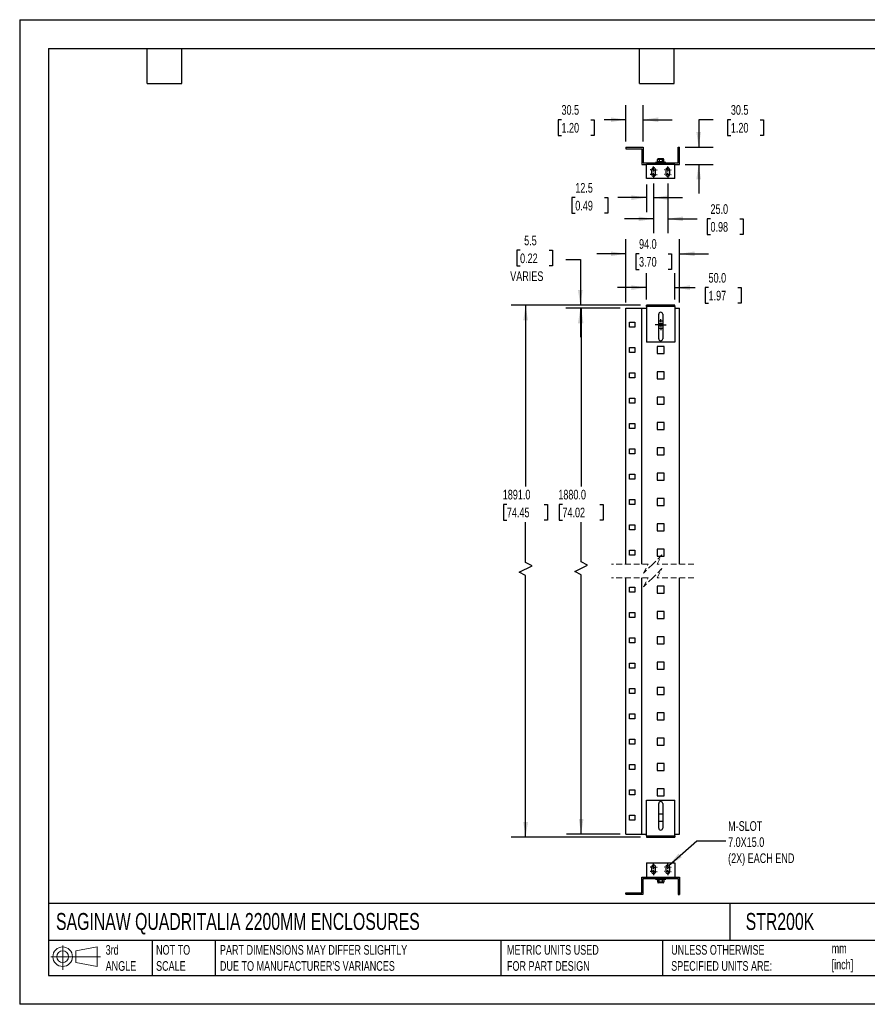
# Model space of a CAD drawing. Header units: millimetres. Extents: x 0 to 3353, y 0 to 2591.
# Tile 1 of 5: x 0 to 2231, y 0 to 2591. Entities that reach past the tile are written whole.
import ezdxf

# ---------------------------------------------------------------- set-up
doc = ezdxf.new("R2010")
doc.units = ezdxf.units.MM
doc.header["$LTSCALE"] = 12
doc.linetypes.add('CENTERX2', pattern=[20.32, 12.7, -2.54, 2.54, -2.54])
doc.linetypes.add('HIDDEN', pattern=[1.905, 1.27, -0.635])
doc.layers.add('CENTER', color=40, linetype='CENTERX2')
doc.layers.add('DIMENSIONS', color=140, linetype='Continuous', lineweight=25)
doc.layers.add('TEXT', color=140, linetype='Continuous', lineweight=25)
doc.styles.add('SLDTEXTSTYLE0', font='TXT', dxfattribs={"width": 0.7})
doc.dimstyles.new('SLDDIMSTYLE0', dxfattribs={"dimtxt": 25.896094, "dimasz": 39.624, "dimexe": 0, "dimexo": 0.0625, "dimgap": 6.474023, "dimtad": 0, "dimtih": 1, "dimtoh": 1, "dimdec": 1, "dimlfac": 0.666667, "dimrnd": 1e-09, "dimzin": 4, "dimdsep": 46, "dimtxsty": 'SLDTEXTSTYLE0', "dimsah": 1, "dimcen": 0.09, "dimadec": 0, "dimazin": 1, "dimtfac": 1, "dimtdec": 1, "dimtofl": 0, "dimtmove": 0, "dimatfit": 3, "dimfxl": 0, "dimfrac": 2, "dimtolj": 1, "dimtzin": 12, "dimarcsym": 0})
doc.dimstyles.new('SLDDIMSTYLE1', dxfattribs={"dimtxt": 25.896094, "dimasz": 39.624, "dimexe": 0, "dimexo": 0.0625, "dimgap": 6.474023, "dimtad": 0, "dimtih": 1, "dimtoh": 1, "dimdec": 1, "dimlfac": 0.666667, "dimrnd": 1e-09, "dimzin": 12, "dimdsep": 46, "dimtxsty": 'SLDTEXTSTYLE0', "dimsah": 1, "dimcen": 0.09, "dimadec": 0, "dimazin": 3, "dimtfac": 1, "dimtdec": 1, "dimtmove": 0, "dimatfit": 0, "dimfxl": 0, "dimfrac": 2, "dimtolj": 1, "dimtzin": 12, "dimarcsym": 0})
doc.dimstyles.new('SLDDIMSTYLE2', dxfattribs={"dimtxt": 25.896094, "dimasz": 39.624, "dimexe": 0, "dimexo": 0.0625, "dimgap": 6.474023, "dimtad": 0, "dimtih": 1, "dimtoh": 1, "dimdec": 1, "dimlfac": 0.666667, "dimrnd": 1e-09, "dimzin": 4, "dimdsep": 46, "dimtxsty": 'SLDTEXTSTYLE0', "dimsah": 1, "dimcen": 0.09, "dimadec": 0, "dimazin": 1, "dimtfac": 1, "dimtdec": 1, "dimtmove": 0, "dimatfit": 0, "dimfxl": 0, "dimfrac": 2, "dimtolj": 1, "dimtzin": 12, "dimarcsym": 0})
doc.dimstyles.new('SLDDIMSTYLE3', dxfattribs={"dimtxt": 0.18, "dimasz": 39.624, "dimexe": 0, "dimexo": 0.0625, "dimgap": 0, "dimtad": 0, "dimtih": 1, "dimtoh": 1, "dimdec": 0, "dimrnd": 1e-09, "dimzin": 0, "dimdsep": 46, "dimtxsty": 'Standard', "dimsah": 1, "dimcen": 0.09, "dimadec": 0, "dimazin": 0, "dimtfac": 39.624, "dimtdec": 0, "dimtofl": 0, "dimtmove": 0, "dimatfit": 3, "dimfxl": 0, "dimfrac": 2, "dimtolj": 1, "dimtzin": 0, "dimarcsym": 0})

# ---------------------------------------------------------------- blocks, each defined once
blk = doc.blocks.new('Block11')
at = {"color": 7, "linetype": 'Continuous', "lineweight": 18}
for p, q in [((31.1, 63.7), (31.1, 0)), ((65.8, 50), (122.1, 60.4)), ((122.1, 60.4), (122.1, 8.8)), ((0, 34.6), (130.5, 34.6)), ((65.8, 19.2), (65.8, 50)), ((65.8, 19.2), (122.1, 8.8))]:
    blk.add_line(p, q, dxfattribs=at)
for radius in [25.8, 15.4]:
    blk.add_circle((31.1, 34.6), radius, dxfattribs=at)
blk = doc.blocks.new('Block12')
at = {"color": 7, "linetype": 'Continuous'}
blk.add_blockref('Block11', (0, 0), dxfattribs=at)
blk = doc.blocks.new('_D')
at = {"layer": 'DIMENSIONS'}
for p, q in [((1580.1, 1831.5), (1439.4, 1831.5)), ((1477.5, 1831.5), (1477.5, 1362.3)), ((1428.3, 1315.3), (1419.6, 1315.3)), ((1419.6, 1315.3), (1419.6, 1274.2)), ((1526.8, 1315.3), (1535.5, 1315.3)), ((1535.5, 1315.3), (1535.5, 1274.2)), ((1419.6, 1274.2), (1428.3, 1274.2)), ((1535.5, 1274.2), (1526.8, 1274.2)), ((1477.5, 1164.1), (1477.5, 1268.4)), ((1460.6, 1138.7), (1494.5, 1155.7)), ((1494.5, 1155.7), (1477.5, 1164.1)), ((1477.5, 1130.3), (1460.6, 1138.7)), ((1477.5, 447.9), (1477.5, 1130.3)), ((1580.1, 447.9), (1439.4, 447.9))]:
    blk.add_line(p, q, dxfattribs=at)
for points in [[(1477.5, 1831.5), (1471.4, 1791.9), (1483.6, 1791.9)], [(1477.5, 447.9), (1483.6, 487.6), (1471.4, 487.6)]]:
    blk.add_solid(points, dxfattribs=at)
at = {"layer": 'DIMENSIONS', "char_height": 25.4, "attachment_point": 1, "style": 'SLDTEXTSTYLE0'}
for s, insert in [('1880.0', (1417.5, 1353.9)), ('74.02', (1428.3, 1306.9))]:
    blk.add_mtext(s, dxfattribs=dict(at, insert=insert))
blk = doc.blocks.new('_D_1')
at = {"layer": 'DIMENSIONS'}
for p, q in [((1634.1, 1839.7), (1293.3, 1839.7)), ((1331.4, 1839.7), (1331.4, 1362.3)), ((1282.1, 1315.3), (1273.4, 1315.3)), ((1273.4, 1315.3), (1273.4, 1274.2)), ((1380.6, 1315.3), (1389.3, 1315.3)), ((1389.3, 1315.3), (1389.3, 1274.2)), ((1273.4, 1274.2), (1282.1, 1274.2)), ((1389.3, 1274.2), (1380.6, 1274.2)), ((1331.4, 1162.3), (1331.4, 1268.4)), ((1314.4, 1136.9), (1348.3, 1153.9)), ((1348.3, 1153.9), (1331.4, 1162.3)), ((1331.4, 1128.5), (1314.4, 1136.9)), ((1331.4, 439.7), (1331.4, 1128.5)), ((1634.1, 439.7), (1293.3, 439.7))]:
    blk.add_line(p, q, dxfattribs=at)
for points in [[(1331.4, 1839.7), (1325.3, 1800.1), (1337.5, 1800.1)], [(1331.4, 439.7), (1337.5, 479.3), (1325.3, 479.3)]]:
    blk.add_solid(points, dxfattribs=at)
at = {"layer": 'DIMENSIONS', "char_height": 25.4, "attachment_point": 1, "style": 'SLDTEXTSTYLE0'}
for s, insert in [('1891.0', (1271.3, 1353.9)), ('74.45', (1282.1, 1306.9))]:
    blk.add_mtext(s, dxfattribs=dict(at, insert=insert))
blk = doc.blocks.new('_D_2')
at = {"layer": 'DIMENSIONS'}
for p, q in [((1316.8, 1984), (1308.1, 1984)), ((1308.1, 1984), (1308.1, 1942.8)), ((1393.8, 1984), (1402.4, 1984)), ((1402.4, 1984), (1402.4, 1942.8)), ((1437, 1959.7), (1475.4, 1959.7)), ((1475.4, 1959.7), (1475.4, 1839.7)), ((1308.1, 1942.8), (1316.8, 1942.8)), ((1402.4, 1942.8), (1393.8, 1942.8)), ((1634.1, 1839.7), (1437.3, 1839.7)), ((1580.1, 1831.5), (1437.3, 1831.5)), ((1475.4, 1831.5), (1475.4, 1755.3))]:
    blk.add_line(p, q, dxfattribs=at)
for points in [[(1475.4, 1839.7), (1481.5, 1879.4), (1469.3, 1879.4)], [(1475.4, 1831.5), (1469.3, 1791.9), (1481.5, 1791.9)]]:
    blk.add_solid(points, dxfattribs=at)
at = {"layer": 'DIMENSIONS', "char_height": 25.4, "attachment_point": 1, "style": 'SLDTEXTSTYLE0'}
for s, insert in [('5.5', (1327.6, 2022.5)), ('0.22', (1316.8, 1975.6)), ('VARIES', (1290.9, 1928.6))]:
    blk.add_mtext(s, dxfattribs=dict(at, insert=insert))
blk = doc.blocks.new('_D_3')
at = {"layer": 'DIMENSIONS'}
for p, q in [((1649.4, 1855), (1649.4, 1923.9)), ((1724.4, 1855), (1724.4, 1923.9)), ((1649.4, 1885.8), (1573.2, 1885.8)), ((1724.4, 1885.8), (1777.7, 1885.8)), ((1812.8, 1885.8), (1804.1, 1885.8)), ((1804.1, 1885.8), (1804.1, 1844.6)), ((1889.7, 1885.8), (1898.4, 1885.8)), ((1898.4, 1885.8), (1898.4, 1844.6)), ((1804.1, 1844.6), (1812.8, 1844.6)), ((1898.4, 1844.6), (1889.7, 1844.6))]:
    blk.add_line(p, q, dxfattribs=at)
for points in [[(1649.4, 1885.8), (1609.7, 1891.9), (1609.7, 1879.7)], [(1724.4, 1885.8), (1764, 1879.7), (1764, 1891.9)]]:
    blk.add_solid(points, dxfattribs=at)
at = {"layer": 'DIMENSIONS', "char_height": 25.4, "attachment_point": 1, "style": 'SLDTEXTSTYLE0'}
for s, insert in [('50.0', (1812.8, 1924.3)), ('1.97', (1812.8, 1877.4))]:
    blk.add_mtext(s, dxfattribs=dict(at, insert=insert))
blk = doc.blocks.new('_D_4')
at = {"layer": 'DIMENSIONS'}
for p, q in [((1595.4, 1846.7), (1595.4, 2012.9)), ((1736.4, 1846.7), (1736.4, 2012.9)), ((1595.4, 1974.8), (1519.2, 1974.8)), ((1629.9, 1974.8), (1621.2, 1974.8)), ((1621.2, 1974.8), (1621.2, 1933.6)), ((1706.8, 1974.8), (1715.5, 1974.8)), ((1715.5, 1974.8), (1715.5, 1933.6)), ((1736.4, 1974.8), (1812.6, 1974.8)), ((1621.2, 1933.6), (1629.9, 1933.6)), ((1715.5, 1933.6), (1706.8, 1933.6))]:
    blk.add_line(p, q, dxfattribs=at)
for points in [[(1595.4, 1974.8), (1555.7, 1980.9), (1555.7, 1968.7)], [(1736.4, 1974.8), (1776, 1968.7), (1776, 1980.9)]]:
    blk.add_solid(points, dxfattribs=at)
at = {"layer": 'DIMENSIONS', "char_height": 25.4, "attachment_point": 1, "style": 'SLDTEXTSTYLE0'}
for s, insert in [('94.0', (1629.9, 2013.3)), ('3.70', (1629.9, 1966.4))]:
    blk.add_mtext(s, dxfattribs=dict(at, insert=insert))
blk = doc.blocks.new('SW_CENTERMARKSYMBOL_0')
at = {"layer": 'DIMENSIONS', "color": 0}
for p, q in [((-7.6, 0), (-14.3, 0)), ((0, 0), (-3.8, 0)), ((0, 7.6), (0, 14.3)), ((0, 0), (0, 3.8)), ((0, 0), (0, -3.8)), ((0, 0), (3.8, 0)), ((7.6, 0), (14.3, 0)), ((0, -7.6), (0, -14.3))]:
    blk.add_line(p, q, dxfattribs=at)
blk = doc.blocks.new('_D_5')
at = {"layer": 'DIMENSIONS'}
for p, q in [((1649.4, 2157.3), (1649.4, 2084.5)), ((1668.1, 2159.5), (1668.1, 2084.5)), ((1462.1, 2122.6), (1453.4, 2122.6)), ((1453.4, 2122.6), (1453.4, 2081.4)), ((1539.1, 2122.6), (1547.8, 2122.6)), ((1547.8, 2122.6), (1547.8, 2081.4)), ((1649.4, 2122.6), (1574.2, 2122.6)), ((1668.1, 2122.6), (1744.3, 2122.6)), ((1453.4, 2081.4), (1462.1, 2081.4)), ((1547.8, 2081.4), (1539.1, 2081.4))]:
    blk.add_line(p, q, dxfattribs=at)
for points in [[(1649.4, 2122.6), (1609.7, 2128.7), (1609.7, 2116.5)], [(1668.1, 2122.6), (1707.7, 2116.5), (1707.7, 2128.7)]]:
    blk.add_solid(points, dxfattribs=at)
at = {"layer": 'DIMENSIONS', "char_height": 25.4, "attachment_point": 1, "style": 'SLDTEXTSTYLE0'}
for s, insert in [('12.5', (1462.1, 2161.1)), ('0.49', (1462.1, 2114.2))]:
    blk.add_mtext(s, dxfattribs=dict(at, insert=insert))
blk = doc.blocks.new('_D_6')
at = {"layer": 'DIMENSIONS'}
for p, q in [((1668.1, 2159.5), (1668.1, 2028.7)), ((1705.6, 2159.5), (1705.6, 2028.7)), ((1668.1, 2066.8), (1591.9, 2066.8)), ((1705.6, 2066.8), (1782.8, 2066.8)), ((1817.9, 2066.8), (1809.2, 2066.8)), ((1809.2, 2066.8), (1809.2, 2025.6)), ((1894.8, 2066.8), (1903.5, 2066.8)), ((1903.5, 2066.8), (1903.5, 2025.6)), ((1809.2, 2025.6), (1817.9, 2025.6)), ((1903.5, 2025.6), (1894.8, 2025.6))]:
    blk.add_line(p, q, dxfattribs=at)
for points in [[(1668.1, 2066.8), (1628.5, 2072.9), (1628.5, 2060.7)], [(1705.6, 2066.8), (1745.2, 2060.7), (1745.2, 2072.9)]]:
    blk.add_solid(points, dxfattribs=at)
at = {"layer": 'DIMENSIONS', "char_height": 25.4, "attachment_point": 1, "style": 'SLDTEXTSTYLE0'}
for s, insert in [('25.0', (1817.9, 2105.3)), ('0.98', (1817.9, 2058.4))]:
    blk.add_mtext(s, dxfattribs=dict(at, insert=insert))
blk = doc.blocks.new('_D_7')
at = {"layer": 'DIMENSIONS'}
for p, q in [((1824.8, 2327.6), (1786.8, 2327.6)), ((1786.8, 2327.6), (1786.8, 2255.8)), ((1871.5, 2327.6), (1862.8, 2327.6)), ((1862.8, 2327.6), (1862.8, 2286.5)), ((1948.5, 2327.6), (1957.2, 2327.6)), ((1957.2, 2327.6), (1957.2, 2286.5)), ((1862.8, 2286.5), (1871.5, 2286.5)), ((1957.2, 2286.5), (1948.5, 2286.5)), ((1751.6, 2255.8), (1824.9, 2255.8)), ((1751.6, 2210), (1824.9, 2210)), ((1786.8, 2210), (1786.8, 2133.8))]:
    blk.add_line(p, q, dxfattribs=at)
for points in [[(1786.8, 2255.8), (1792.9, 2295.4), (1780.7, 2295.4)], [(1786.8, 2210), (1780.7, 2170.4), (1792.9, 2170.4)]]:
    blk.add_solid(points, dxfattribs=at)
at = {"layer": 'DIMENSIONS', "char_height": 25.4, "attachment_point": 1, "style": 'SLDTEXTSTYLE0'}
for s, insert in [('30.5', (1871.5, 2366.1)), ('1.20', (1871.5, 2319.2))]:
    blk.add_mtext(s, dxfattribs=dict(at, insert=insert))
blk = doc.blocks.new('_D_8')
at = {"layer": 'DIMENSIONS'}
for p, q in [((1595.4, 2270.3), (1595.4, 2365.7)), ((1641.1, 2270.3), (1641.1, 2365.7)), ((1425.8, 2327.6), (1417.1, 2327.6)), ((1417.1, 2327.6), (1417.1, 2286.5)), ((1502.7, 2327.6), (1511.4, 2327.6)), ((1511.4, 2327.6), (1511.4, 2286.5)), ((1595.4, 2327.6), (1537.8, 2327.6)), ((1641.1, 2327.6), (1717.3, 2327.6)), ((1417.1, 2286.5), (1425.8, 2286.5)), ((1511.4, 2286.5), (1502.7, 2286.5))]:
    blk.add_line(p, q, dxfattribs=at)
for points in [[(1595.4, 2327.6), (1555.7, 2333.7), (1555.7, 2321.5)], [(1641.1, 2327.6), (1680.7, 2321.5), (1680.7, 2333.7)]]:
    blk.add_solid(points, dxfattribs=at)
at = {"layer": 'DIMENSIONS', "char_height": 25.4, "attachment_point": 1, "style": 'SLDTEXTSTYLE0'}
for s, insert in [('30.5', (1425.8, 2366.1)), ('1.20', (1425.8, 2319.2))]:
    blk.add_mtext(s, dxfattribs=dict(at, insert=insert))
blk = doc.blocks.new('SW_CENTERMARKSYMBOL_1')
at = {"layer": 'CENTER', "color": 0}
for p, q in [((-7.62, 0), (-9.06, 0)), ((0, 0), (-3.81, 0)), ((0, 7.62), (0, 9.06)), ((0, 0), (0, 3.81)), ((0, 0), (0, -3.81)), ((0, 0), (3.81, 0)), ((7.62, 0), (9.06, 0)), ((0, -7.62), (0, -9.06))]:
    blk.add_line(p, q, dxfattribs=at)
blk = doc.blocks.new('SW_CENTERMARKSYMBOL_2')
at = {"layer": 'CENTER', "color": 0}
for p, q in [((-7.62, 0), (-9.06, 0)), ((0, 0), (-3.81, 0)), ((0, 7.62), (0, 9.06)), ((0, 0), (0, 3.81)), ((0, 0), (0, -3.81)), ((0, 0), (3.81, 0)), ((7.62, 0), (9.06, 0)), ((0, -7.62), (0, -9.06))]:
    blk.add_line(p, q, dxfattribs=at)
blk = doc.blocks.new('SW_CENTERMARKSYMBOL_3')
at = {"layer": 'CENTER', "color": 0}
for p, q in [((-7.62, 0), (-9.06, 0)), ((0, 0), (-3.81, 0)), ((0, 7.62), (0, 9.06)), ((0, 0), (0, 3.81)), ((0, 0), (0, -3.81)), ((0, 0), (3.81, 0)), ((7.62, 0), (9.06, 0)), ((0, -7.62), (0, -9.06))]:
    blk.add_line(p, q, dxfattribs=at)
blk = doc.blocks.new('SW_CENTERMARKSYMBOL_4')
at = {"layer": 'CENTER', "color": 0}
for p, q in [((-7.62, 0), (-9.06, 0)), ((0, 0), (-3.81, 0)), ((0, 7.62), (0, 9.06)), ((0, 0), (0, 3.81)), ((0, 0), (0, -3.81)), ((0, 0), (3.81, 0)), ((7.62, 0), (9.06, 0)), ((0, -7.62), (0, -9.06))]:
    blk.add_line(p, q, dxfattribs=at)
blk = doc.blocks.new('SW_CENTERMARKSYMBOL_5')
at = {"layer": 'CENTER', "color": 0}
for p, q in [((-7.62, 0), (-9.06, 0)), ((0, 0), (-3.81, 0)), ((0, 7.62), (0, 9.06)), ((0, 0), (0, 3.81)), ((0, 0), (0, -3.81)), ((0, 0), (3.81, 0)), ((7.62, 0), (9.06, 0)), ((0, -7.62), (0, -9.06))]:
    blk.add_line(p, q, dxfattribs=at)
blk = doc.blocks.new('SW_CENTERMARKSYMBOL_6')
at = {"layer": 'CENTER', "color": 0}
for p, q in [((-7.62, 0), (-9.06, 0)), ((0, 0), (-3.81, 0)), ((0, 7.62), (0, 9.06)), ((0, 0), (0, 3.81)), ((0, 0), (0, -3.81)), ((0, 0), (3.81, 0)), ((7.62, 0), (9.06, 0)), ((0, -7.62), (0, -9.06))]:
    blk.add_line(p, q, dxfattribs=at)
blk = doc.blocks.new('SW_CENTERMARKSYMBOL_7')
at = {"layer": 'CENTER', "color": 0}
for p, q in [((-7.62, 0), (-9.06, 0)), ((0, 0), (-3.81, 0)), ((0, 7.62), (0, 9.06)), ((0, 0), (0, 3.81)), ((0, 0), (0, -3.81)), ((0, 0), (3.81, 0)), ((7.62, 0), (9.06, 0)), ((0, -7.62), (0, -9.06))]:
    blk.add_line(p, q, dxfattribs=at)
blk = doc.blocks.new('SW_CENTERMARKSYMBOL_8')
at = {"layer": 'CENTER', "color": 0}
for p, q in [((-7.62, 0), (-9.06, 0)), ((0, 0), (-3.81, 0)), ((0, 7.62), (0, 9.06)), ((0, 0), (0, 3.81)), ((0, 0), (0, -3.81)), ((0, 0), (3.81, 0)), ((7.62, 0), (9.06, 0)), ((0, -7.62), (0, -9.06))]:
    blk.add_line(p, q, dxfattribs=at)

msp = doc.modelspace()

# ---------------------------------------------------------------- linework, layer by layer
at = {"color": 7, "linetype": 'Continuous'}
for p, q in [((0.03, 2590.83), (0.03, 0.03)), ((0.03, 2590.83), (3352.83, 2590.83)), ((3352.83, 0.03), (0.03, 0.03))]:
    msp.add_line(p, q, dxfattribs=at)
for p, q in [((1595.36, 2255.04), (1595.36, 2251.29)), ((1595.36, 2255.04), (1641.11, 2255.04)), ((1641.11, 2255.04), (1641.11, 2213.79)), ((1732.61, 2213.79), (1732.61, 2255.79)), ((1732.61, 2255.79), (1736.36, 2255.79)), ((1736.36, 2210.04), (1736.36, 2255.79)), ((1595.36, 2251.29), (1637.36, 2251.29)), ((1637.36, 2251.29), (1637.36, 2210.04)), ((1637.36, 2210.04), (1649.36, 2210.04)), ((1641.11, 2213.79), (1732.61, 2213.79)), ((1724.36, 2210.04), (1649.36, 2210.04)), ((1649.36, 2172.54), (1649.36, 2210.04)), ((1673.36, 2215.44), (1673.36, 2213.79)), ((1673.42, 2215.44), (1673.36, 2215.44)), ((1700.36, 2215.44), (1673.42, 2215.44)), ((1678.26, 2216.88), (1677.07, 2216.19)), ((1677.07, 2216.19), (1682.87, 2216.19)), ((1677.1, 2216.19), (1677.1, 2215.44)), ((1678.64, 2223.17), (1678.26, 2223.03)), ((1678.26, 2216.85), (1678.26, 2223.03)), ((1679.36, 2223.69), (1678.6, 2223.25)), ((1679.36, 2224.44), (1679.36, 2223.69)), ((1683.8, 2224.44), (1679.36, 2224.44)), ((1683.8, 2223.69), (1679.36, 2223.69)), ((1680.11, 2225.19), (1684.11, 2225.19)), ((1682.87, 2216.19), (1696.65, 2216.19)), ((1683.32, 2216.82), (1683.32, 2223)), ((1694.36, 2224.44), (1683.8, 2224.44)), ((1694.36, 2223.69), (1683.8, 2223.69)), ((1684.11, 2225.19), (1693.61, 2225.19)), ((1691.96, 2216.85), (1691.96, 2223.03)), ((1694.36, 2223.69), (1694.36, 2224.44)), ((1695.12, 2223.25), (1694.36, 2223.69)), ((1696.65, 2216.19), (1695.12, 2217.07)), ((1695.48, 2216.87), (1695.48, 2223.02)), ((1696.6, 2215.44), (1696.6, 2216.19)), ((1700.36, 2213.79), (1700.36, 2215.44)), ((1724.36, 2172.54), (1724.36, 2210.04)), ((1724.36, 2210.04), (1736.36, 2210.04)), ((1662.86, 2195.79), (1662.86, 2183.79)), ((1673.36, 2183.79), (1673.36, 2195.79)), ((1700.36, 2195.79), (1700.36, 2183.79)), ((1710.86, 2183.79), (1710.86, 2195.79)), ((1724.36, 2172.54), (1649.36, 2172.54)), ((1649.36, 1836), (1649.36, 1839.75)), ((1724.36, 1839.75), (1649.36, 1839.75)), ((1724.36, 1836), (1724.36, 1839.75)), ((1595.36, 1158.34), (1595.36, 1831.5)), ((1595.36, 1831.5), (1637.36, 1831.5)), ((1637.36, 1158.34), (1637.36, 1831.5)), ((1637.36, 1831.5), (1649.36, 1831.5)), ((1724.36, 1836), (1649.36, 1836)), ((1649.36, 1836), (1649.36, 1742.25)), ((1681.61, 1751.25), (1681.61, 1815.75)), ((1692.11, 1815.75), (1692.11, 1751.25)), ((1724.36, 1836), (1724.36, 1742.25)), ((1724.36, 1831.5), (1736.36, 1831.5)), ((1736.36, 1158.34), (1736.36, 1831.5)), ((1605.11, 1795.08), (1618.61, 1795.08)), ((1605.11, 1781.58), (1605.11, 1795.08)), ((1618.61, 1795.08), (1618.61, 1781.58)), ((1692.11, 1797.33), (1681.61, 1797.33)), ((1618.61, 1781.58), (1605.11, 1781.58)), ((1681.61, 1779.33), (1692.11, 1779.33)), ((1724.36, 1742.25), (1649.36, 1742.25)), ((1605.11, 1728.4), (1618.61, 1728.4)), ((1605.11, 1714.9), (1605.11, 1728.4)), ((1618.61, 1714.9), (1605.11, 1714.9)), ((1618.61, 1728.4), (1618.61, 1714.9)), ((1695.86, 1730.65), (1677.86, 1730.65)), ((1677.86, 1730.65), (1677.86, 1712.65)), ((1677.86, 1712.65), (1695.86, 1712.65)), ((1695.86, 1712.65), (1695.86, 1730.65)), ((1605.11, 1661.73), (1618.61, 1661.73)), ((1605.11, 1648.23), (1605.11, 1661.73)), ((1618.61, 1661.73), (1618.61, 1648.23)), ((1695.86, 1663.98), (1677.86, 1663.98)), ((1677.86, 1663.98), (1677.86, 1645.98)), ((1695.86, 1645.98), (1695.86, 1663.98)), ((1618.61, 1648.23), (1605.11, 1648.23)), ((1677.86, 1645.98), (1695.86, 1645.98)), ((1605.11, 1595.05), (1618.61, 1595.05)), ((1605.11, 1581.55), (1605.11, 1595.05)), ((1618.61, 1581.55), (1605.11, 1581.55)), ((1618.61, 1595.05), (1618.61, 1581.55)), ((1695.86, 1597.3), (1677.86, 1597.3)), ((1677.86, 1597.3), (1677.86, 1579.3)), ((1695.86, 1579.3), (1695.86, 1597.3)), ((1677.86, 1579.3), (1695.86, 1579.3)), ((1695.86, 1530.63), (1677.86, 1530.63)), ((1677.86, 1530.63), (1677.86, 1512.63)), ((1695.86, 1512.63), (1695.86, 1530.63)), ((1605.11, 1528.38), (1618.61, 1528.38)), ((1605.11, 1514.88), (1605.11, 1528.38)), ((1618.61, 1514.88), (1605.11, 1514.88)), ((1618.61, 1528.38), (1618.61, 1514.88)), ((1677.86, 1512.63), (1695.86, 1512.63)), ((1605.11, 1461.7), (1618.61, 1461.7)), ((1605.11, 1448.2), (1605.11, 1461.7)), ((1618.61, 1461.7), (1618.61, 1448.2)), ((1695.86, 1463.95), (1677.86, 1463.95)), ((1677.86, 1463.95), (1677.86, 1445.95)), ((1695.86, 1445.95), (1695.86, 1463.95)), ((1618.61, 1448.2), (1605.11, 1448.2)), ((1677.86, 1445.95), (1695.86, 1445.95)), ((1605.11, 1395.03), (1618.61, 1395.03)), ((1605.11, 1381.53), (1605.11, 1395.03)), ((1618.61, 1381.53), (1605.11, 1381.53)), ((1618.61, 1395.03), (1618.61, 1381.53)), ((1695.86, 1397.28), (1677.86, 1397.28)), ((1677.86, 1397.28), (1677.86, 1379.28)), ((1677.86, 1379.28), (1695.86, 1379.28)), ((1695.86, 1379.28), (1695.86, 1397.28)), ((1605.11, 1328.35), (1618.61, 1328.35)), ((1605.11, 1314.85), (1605.11, 1328.35)), ((1618.61, 1328.35), (1618.61, 1314.85)), ((1695.86, 1330.6), (1677.86, 1330.6)), ((1677.86, 1330.6), (1677.86, 1312.6)), ((1695.86, 1312.6), (1695.86, 1330.6)), ((1618.61, 1314.85), (1605.11, 1314.85)), ((1677.86, 1312.6), (1695.86, 1312.6)), ((1605.11, 1261.68), (1618.61, 1261.68)), ((1605.11, 1248.18), (1605.11, 1261.68)), ((1618.61, 1248.18), (1605.11, 1248.18)), ((1618.61, 1261.68), (1618.61, 1248.18)), ((1695.86, 1263.93), (1677.86, 1263.93)), ((1677.86, 1263.93), (1677.86, 1245.93)), ((1677.86, 1245.93), (1695.86, 1245.93)), ((1695.86, 1245.93), (1695.86, 1263.93)), ((1605.11, 1195), (1618.61, 1195)), ((1605.11, 1181.5), (1605.11, 1195)), ((1618.61, 1195), (1618.61, 1181.5)), ((1695.86, 1197.25), (1677.86, 1197.25)), ((1677.86, 1197.25), (1677.86, 1179.25)), ((1695.86, 1179.25), (1695.86, 1197.25)), ((1618.61, 1181.5), (1605.11, 1181.5)), ((1677.86, 1179.25), (1695.86, 1179.25)), ((1595.36, 447.94), (1595.36, 1122.34)), ((1637.36, 447.94), (1637.36, 1122.34)), ((1736.36, 447.94), (1736.36, 1122.34)), ((1605.11, 1097.94), (1618.61, 1097.94)), ((1605.11, 1084.44), (1605.11, 1097.94)), ((1618.61, 1097.94), (1618.61, 1084.44)), ((1695.86, 1100.19), (1677.86, 1100.19)), ((1677.86, 1100.19), (1677.86, 1082.19)), ((1695.86, 1082.19), (1695.86, 1100.19)), ((1618.61, 1084.44), (1605.11, 1084.44)), ((1677.86, 1082.19), (1695.86, 1082.19)), ((1605.11, 1031.26), (1618.61, 1031.26)), ((1605.11, 1017.76), (1605.11, 1031.26)), ((1618.61, 1017.76), (1605.11, 1017.76)), ((1618.61, 1031.26), (1618.61, 1017.76)), ((1695.86, 1033.51), (1677.86, 1033.51)), ((1677.86, 1033.51), (1677.86, 1015.51)), ((1677.86, 1015.51), (1695.86, 1015.51)), ((1695.86, 1015.51), (1695.86, 1033.51)), ((1605.11, 964.59), (1618.61, 964.59)), ((1605.11, 951.09), (1605.11, 964.59)), ((1618.61, 964.59), (1618.61, 951.09)), ((1695.86, 966.84), (1677.86, 966.84)), ((1677.86, 966.84), (1677.86, 948.84)), ((1695.86, 948.84), (1695.86, 966.84)), ((1618.61, 951.09), (1605.11, 951.09)), ((1677.86, 948.84), (1695.86, 948.84)), ((1605.11, 897.91), (1618.61, 897.91)), ((1605.11, 884.41), (1605.11, 897.91)), ((1618.61, 884.41), (1605.11, 884.41)), ((1618.61, 897.91), (1618.61, 884.41)), ((1695.86, 900.16), (1677.86, 900.16)), ((1677.86, 900.16), (1677.86, 882.16)), ((1677.86, 882.16), (1695.86, 882.16)), ((1695.86, 882.16), (1695.86, 900.16)), ((1605.11, 831.24), (1618.61, 831.24)), ((1605.11, 817.74), (1605.11, 831.24)), ((1618.61, 831.24), (1618.61, 817.74)), ((1695.86, 833.49), (1677.86, 833.49)), ((1677.86, 833.49), (1677.86, 815.49)), ((1695.86, 815.49), (1695.86, 833.49)), ((1618.61, 817.74), (1605.11, 817.74)), ((1677.86, 815.49), (1695.86, 815.49)), ((1605.11, 764.56), (1618.61, 764.56)), ((1605.11, 751.06), (1605.11, 764.56)), ((1618.61, 764.56), (1618.61, 751.06)), ((1695.86, 766.81), (1677.86, 766.81)), ((1677.86, 766.81), (1677.86, 748.81)), ((1695.86, 748.81), (1695.86, 766.81)), ((1618.61, 751.06), (1605.11, 751.06)), ((1677.86, 748.81), (1695.86, 748.81)), ((1695.86, 700.14), (1677.86, 700.14)), ((1677.86, 700.14), (1677.86, 682.14)), ((1695.86, 682.14), (1695.86, 700.14)), ((1605.11, 697.89), (1618.61, 697.89)), ((1605.11, 684.39), (1605.11, 697.89)), ((1618.61, 684.39), (1605.11, 684.39)), ((1618.61, 697.89), (1618.61, 684.39)), ((1677.86, 682.14), (1695.86, 682.14)), ((1605.11, 631.21), (1618.61, 631.21)), ((1605.11, 617.71), (1605.11, 631.21)), ((1618.61, 631.21), (1618.61, 617.71)), ((1695.86, 633.46), (1677.86, 633.46)), ((1677.86, 633.46), (1677.86, 615.46)), ((1695.86, 615.46), (1695.86, 633.46)), ((1618.61, 617.71), (1605.11, 617.71)), ((1677.86, 615.46), (1695.86, 615.46)), ((1605.11, 564.54), (1618.61, 564.54)), ((1605.11, 551.04), (1605.11, 564.54)), ((1618.61, 551.04), (1605.11, 551.04)), ((1618.61, 564.54), (1618.61, 551.04)), ((1695.86, 566.79), (1677.86, 566.79)), ((1677.86, 566.79), (1677.86, 548.79)), ((1677.86, 548.79), (1695.86, 548.79)), ((1695.86, 548.79), (1695.86, 566.79)), ((1649.36, 537.19), (1724.36, 537.19)), ((1649.36, 443.44), (1649.36, 537.19)), ((1681.61, 463.69), (1681.61, 528.19)), ((1692.11, 528.19), (1692.11, 463.69)), ((1724.36, 443.44), (1724.36, 537.19)), ((1605.11, 497.86), (1618.61, 497.86)), ((1605.11, 484.36), (1605.11, 497.86)), ((1618.61, 497.86), (1618.61, 484.36)), ((1692.11, 500.11), (1681.61, 500.11)), ((1618.61, 484.36), (1605.11, 484.36)), ((1681.61, 482.11), (1692.11, 482.11)), ((1595.36, 447.94), (1637.36, 447.94)), ((1637.36, 447.94), (1649.36, 447.94)), ((1649.36, 443.44), (1649.36, 439.69)), ((1649.36, 443.44), (1724.36, 443.44)), ((1724.36, 447.94), (1736.36, 447.94)), ((1724.36, 443.44), (1724.36, 439.69)), ((1649.36, 439.69), (1724.36, 439.69)), ((1649.36, 372.39), (1724.36, 372.39)), ((1649.36, 372.39), (1649.36, 334.89)), ((1724.36, 372.39), (1724.36, 334.89)), ((1662.86, 361.14), (1662.86, 349.14)), ((1673.36, 349.14), (1673.36, 361.14)), ((1700.36, 361.14), (1700.36, 349.14)), ((1710.86, 349.14), (1710.86, 361.14)), ((1637.36, 293.64), (1637.36, 334.89)), ((1637.36, 334.89), (1649.36, 334.89)), ((1641.11, 331.14), (1732.61, 331.14)), ((1641.11, 289.89), (1641.11, 331.14)), ((1649.36, 334.89), (1724.36, 334.89)), ((1673.36, 331.14), (1673.36, 329.49)), ((1673.36, 329.49), (1700.36, 329.49)), ((1677.07, 328.74), (1678.6, 327.86)), ((1696.65, 328.74), (1677.07, 328.74)), ((1677.1, 329.49), (1677.1, 328.74)), ((1678.26, 328.05), (1678.26, 321.9)), ((1678.6, 321.68), (1679.36, 321.24)), ((1679.36, 321.24), (1679.36, 320.49)), ((1679.36, 321.24), (1694.36, 321.24)), ((1679.36, 320.49), (1694.36, 320.49)), ((1693.61, 319.74), (1680.11, 319.74)), ((1681.78, 328.09), (1681.78, 321.91)), ((1690.39, 328.09), (1690.39, 321.91)), ((1694.36, 321.24), (1695.12, 321.68)), ((1694.36, 320.49), (1694.36, 321.24)), ((1695.08, 321.76), (1695.48, 321.91)), ((1695.48, 328.06), (1696.65, 328.74)), ((1695.48, 328.09), (1695.48, 321.91)), ((1696.6, 328.74), (1696.6, 329.49)), ((1700.36, 329.49), (1700.36, 331.14)), ((1724.36, 334.89), (1736.36, 334.89)), ((1732.61, 331.14), (1732.61, 289.14)), ((1736.36, 334.89), (1736.36, 289.14)), ((1595.36, 289.89), (1595.36, 293.64)), ((1595.36, 293.64), (1637.36, 293.64)), ((1595.36, 289.89), (1641.11, 289.89)), ((1732.61, 289.14), (1736.36, 289.14))]:
    msp.add_line(p, q)
at = {"color": 7, "linetype": 'HIDDEN', "lineweight": 18}
for p, q in [((1689.86, 1182.34), (1665.86, 1158.34)), ((1677.86, 1158.34), (1689.86, 1182.34)), ((1653.86, 1158.34), (1557.26, 1158.34)), ((1665.86, 1158.34), (1641.86, 1134.34)), ((1641.86, 1134.34), (1653.86, 1158.34)), ((1689.86, 1146.34), (1665.86, 1122.34)), ((1774.46, 1158.34), (1677.86, 1158.34)), ((1677.86, 1122.34), (1689.86, 1146.34)), ((1653.86, 1122.34), (1557.26, 1122.34)), ((1665.86, 1122.34), (1641.86, 1098.34)), ((1641.86, 1098.34), (1653.86, 1122.34)), ((1774.46, 1122.34), (1677.86, 1122.34))]:
    msp.add_line(p, q, dxfattribs=at)
for radius in [4.69, 3.69]:
    msp.add_circle((1686.86, 1788.33), radius)
for centre, radius, start, end in [((1680.11, 2224.44), 0.75, 90, 180), ((1693.61, 2224.44), 0.75, 0, 90), ((1668.11, 2195.79), 5.25, 0, 180), ((1668.11, 2183.79), 5.25, 180, 0), ((1705.61, 2195.79), 5.25, 0, 180), ((1705.61, 2183.79), 5.25, 180, 0), ((1686.86, 1815.75), 5.25, 0.00016, 179.99984), ((1686.86, 1751.25), 5.25, 180.00016, 359.99984), ((1686.86, 528.19), 5.25, 0.00016, 179.99984), ((1686.86, 463.69), 5.25, 180.00016, 359.99984), ((1668.11, 361.14), 5.25, 0, 180), ((1705.61, 361.14), 5.25, 0, 180), ((1668.11, 349.14), 5.25, 180, 0), ((1705.61, 349.14), 5.25, 180, 0), ((1680.11, 320.49), 0.75, 180, 270), ((1693.61, 320.49), 0.75, 270, 0)]:
    msp.add_arc(centre, radius, start, end)
for points, knots in [([(1678.26, 2223.03), (1678.37, 2223.08), (1678.58, 2223.18), (1678.89, 2223.31), (1679.2, 2223.42), (1679.62, 2223.55), (1680.15, 2223.66), (1680.79, 2223.7), (1681.43, 2223.65), (1682.06, 2223.51), (1682.69, 2223.3), (1683.1, 2223.1), (1683.32, 2223)], [0, 0, 0, 0, 0.06443301, 0.12728602, 0.18890976, 0.24970403, 0.37539761, 0.49911062, 0.62345757, 0.74972366, 0.8722541, 1, 1, 1, 1]), ([(1678.26, 2216.85), (1678.36, 2216.9), (1678.56, 2216.99), (1678.85, 2217.12), (1679.14, 2217.22), (1679.43, 2217.31), (1679.71, 2217.39), (1679.98, 2217.44), (1680.25, 2217.48), (1680.52, 2217.51), (1680.9, 2217.52), (1681.39, 2217.48), (1682.01, 2217.35), (1682.66, 2217.13), (1683.09, 2216.93), (1683.32, 2216.82)], [0, 0, 0, 0, 0.0602456, 0.1191789, 0.1768447, 0.2332912, 0.2885694, 0.3427339, 0.3958427, 0.4479571, 0.4991422, 0.615793, 0.73773, 0.8656093, 1, 1, 1, 1]), ([(1683.32, 2223), (1683.5, 2223.05), (1683.86, 2223.15), (1684.39, 2223.29), (1684.92, 2223.4), (1685.63, 2223.53), (1686.53, 2223.65), (1687.63, 2223.7), (1688.72, 2223.66), (1689.81, 2223.53), (1690.89, 2223.32), (1691.6, 2223.13), (1691.96, 2223.03)], [0, 0, 0, 0, 0.0644875, 0.1273693, 0.1889817, 0.2497094, 0.375465, 0.4990982, 0.6235394, 0.7497266, 0.8723224, 1, 1, 1, 1]), ([(1683.32, 2216.82), (1683.49, 2216.87), (1683.82, 2216.97), (1684.33, 2217.09), (1684.82, 2217.2), (1685.31, 2217.3), (1685.79, 2217.37), (1686.26, 2217.43), (1686.72, 2217.48), (1687.18, 2217.5), (1687.75, 2217.52), (1688.45, 2217.5), (1689.3, 2217.42), (1690.16, 2217.28), (1691.06, 2217.1), (1691.65, 2216.94), (1691.96, 2216.85)], [0, 0, 0, 0, 0.0604688, 0.1195719, 0.1773527, 0.233858, 0.2891374, 0.3432443, 0.3962355, 0.4481712, 0.4991157, 0.5924284, 0.6888346, 0.7886906, 0.8923168, 1, 1, 1, 1]), ([(1691.96, 2223.03), (1692.54, 2223.37), (1693.58, 2223.99), (1694.62, 2223.42), (1695.08, 2223.17)], [0, 0, 0, 0, 0.562382, 1, 1, 1, 1]), ([(1691.96, 2216.85), (1692.54, 2217.2), (1693.58, 2217.81), (1694.62, 2217.24), (1695.08, 2216.99)], [0, 0, 0, 0, 0.5633024, 1, 1, 1, 1]), ([(1681.78, 328.09), (1681.19, 327.74), (1680.15, 327.12), (1679.1, 327.69), (1678.64, 327.93)], [0, 0, 0, 0, 0.5612023, 1, 1, 1, 1]), ([(1681.78, 321.91), (1681.2, 321.56), (1680.15, 320.94), (1679.1, 321.51), (1678.64, 321.76)], [0, 0, 0, 0, 0.5599387, 1, 1, 1, 1]), ([(1690.39, 328.09), (1690.23, 328.04), (1689.89, 327.94), (1689.39, 327.82), (1688.9, 327.71), (1688.41, 327.62), (1687.93, 327.55), (1687.46, 327.49), (1687, 327.45), (1686.55, 327.42), (1685.9, 327.41), (1685.06, 327.45), (1684, 327.57), (1682.89, 327.78), (1682.16, 327.98), (1681.78, 328.09)], [0, 0, 0, 0, 0.06032934, 0.11932647, 0.17703546, 0.23350341, 0.28878057, 0.34292052, 0.3959803, 0.44802046, 0.49910522, 0.6160541, 0.73809443, 0.86588503, 1, 1, 1, 1]), ([(1690.39, 321.91), (1690.21, 321.86), (1689.86, 321.76), (1689.32, 321.63), (1688.79, 321.51), (1688.08, 321.39), (1687.18, 321.27), (1686.09, 321.23), (1685, 321.27), (1683.92, 321.41), (1682.84, 321.62), (1682.14, 321.81), (1681.78, 321.91)], [0, 0, 0, 0, 0.06444344, 0.12730456, 0.18892596, 0.24969849, 0.37540362, 0.49907112, 0.62348159, 0.74971021, 0.87229876, 1, 1, 1, 1]), ([(1695.48, 328.09), (1695.38, 328.04), (1695.18, 327.94), (1694.88, 327.82), (1694.59, 327.71), (1694.31, 327.62), (1694.02, 327.55), (1693.75, 327.49), (1693.47, 327.45), (1693.21, 327.42), (1692.83, 327.41), (1692.33, 327.45), (1691.7, 327.57), (1691.05, 327.78), (1690.62, 327.98), (1690.39, 328.09)], [0, 0, 0, 0, 0.0603293, 0.1193265, 0.1770355, 0.2335034, 0.2887806, 0.3429205, 0.3959803, 0.4480205, 0.4991052, 0.6160541, 0.7380944, 0.865885, 1, 1, 1, 1]), ([(1695.48, 321.91), (1695.37, 321.86), (1695.16, 321.76), (1694.84, 321.63), (1694.53, 321.51), (1694.11, 321.39), (1693.58, 321.27), (1692.94, 321.23), (1692.29, 321.27), (1691.66, 321.41), (1691.02, 321.62), (1690.61, 321.81), (1690.39, 321.91)], [0, 0, 0, 0, 0.0644434, 0.1273046, 0.188926, 0.2496985, 0.3754036, 0.4990711, 0.6234816, 0.7497102, 0.8722988, 1, 1, 1, 1])]:
    msp.add_open_spline(points, degree=3, knots=knots)
at = {"layer": 'TEXT'}
for p, q in [((76.2, 2514.6), (3276.6, 2514.6)), ((76.2, 2514.6), (76.2, 76.2)), ((335.28, 2423.16), (335.28, 2514.6)), ((426.72, 2423.16), (426.72, 2514.6)), ((1630.68, 2423.16), (1630.68, 2514.6)), ((1722.12, 2423.16), (1722.12, 2514.6)), ((335.28, 2423.16), (426.72, 2423.16)), ((1630.68, 2423.16), (1722.12, 2423.16)), ((3276.6, 265.51), (76.2, 265.51)), ((1869.11, 265.51), (1869.11, 167.64)), ((3276.6, 167.64), (76.2, 167.64)), ((348.54, 167.64), (348.54, 76.2)), ((514.05, 167.64), (514.05, 76.2)), ((1265.81, 167.64), (1265.81, 76.2)), ((1691.97, 167.64), (1691.97, 76.2)), ((76.2, 76.2), (3276.6, 76.2))]:
    msp.add_line(p, q, dxfattribs=at)

# ---------------------------------------------------------------- block references
at = {"layer": 'CENTER'}
for name, p in [('SW_CENTERMARKSYMBOL_1', (1668.11, 2195.79)), ('SW_CENTERMARKSYMBOL_3', (1705.61, 2195.79)), ('SW_CENTERMARKSYMBOL_2', (1668.11, 2183.79)), ('SW_CENTERMARKSYMBOL_4', (1705.61, 2183.79)), ('SW_CENTERMARKSYMBOL_5', (1668.11, 361.14)), ('SW_CENTERMARKSYMBOL_7', (1705.61, 361.14)), ('SW_CENTERMARKSYMBOL_6', (1668.11, 349.14)), ('SW_CENTERMARKSYMBOL_8', (1705.61, 349.14))]:
    msp.add_blockref(name, p, dxfattribs=at)
at = {"layer": 'DIMENSIONS'}
msp.add_blockref('SW_CENTERMARKSYMBOL_0', (1686.86, 1788.33), dxfattribs=at)
at = {"layer": 'TEXT'}
msp.add_blockref('Block12', (82.06, 90.65), dxfattribs=at)

# ---------------------------------------------------------------- texts
at = {"layer": 'DIMENSIONS', "insert": (1864.25, 481.87), "char_height": 25.4, "attachment_point": 1, "style": 'SLDTEXTSTYLE0'}
msp.add_mtext('M-SLOT^J7.0X15.0^J(2X) EACH END', dxfattribs=at)
at = {"layer": 'TEXT', "attachment_point": 1, "style": 'SLDTEXTSTYLE0'}
for s, insert, char_height in [('SAGINAW QUADRITALIA 2200MM ENCLOSURES', (95.59, 240.28), 44.45), ('STR200K', (1910.49, 240.28), 44.45), ('3rd^JANGLE', (226.21, 155.96), 25.4), ('NOT TO^JSCALE', (358.88, 155.96), 25.4), ("PART DIMENSIONS MAY DIFFER SLIGHTLY ^JDUE TO MANUFACTURER'S VARIANCES", (526.95, 155.96), 25.4), ('METRIC UNITS USED ^JFOR PART DESIGN', (1282.24, 155.96), 25.4), ('UNLESS OTHERWISE ^JSPECIFIED UNITS ARE:', (1714.43, 155.96), 25.4), ('mm^J[inch]', (2136.77, 159.95), 25.4)]:
    msp.add_mtext(s, dxfattribs=dict(at, insert=insert, char_height=char_height))

# ---------------------------------------------------------------- dimensions: what is measured, and where the dimension line sits
at = {"layer": 'DIMENSIONS'}
for base, p1, p2, dimstyle, picture, middle in [((1641.11, 2327.61), (1595.36, 2255.04), (1641.11, 2255.04), 'SLDDIMSTYLE1', '_D_8', (1464.26, 2327.61)), ((1649.36, 2122.58), (1668.11, 2174.73), (1649.36, 2172.54), 'SLDDIMSTYLE1', '_D_5', (1500.6, 2122.58)), ((1705.61, 2066.78), (1668.11, 2174.73), (1705.61, 2174.73), 'SLDDIMSTYLE2', '_D_6', (1856.36, 2066.78))]:
    dim = msp.add_linear_dim(base=base, p1=p1, p2=p2, dimstyle=dimstyle, dxfattribs=at)
    dim.commit()
    dim.dimension.update_dxf_attribs({"geometry": picture, "text_midpoint": middle, "dimtype": 160})
for base, p1, p2, angle, dimstyle, picture, middle in [((1786.79, 2255.79), (1736.36, 2210.04), (1736.36, 2255.79), 90, 'SLDDIMSTYLE1', '_D_7', (1786.79, 2327.61)), ((1736.36, 1974.78), (1595.36, 1831.5), (1736.36, 1831.5), 0, 'SLDDIMSTYLE2', '_D_4', (1668.34, 1974.78)), ((1649.36, 1885.8), (1724.36, 1839.75), (1649.36, 1839.75), 0, 'SLDDIMSTYLE2', '_D_3', (1851.26, 1885.8))]:
    dim = msp.add_linear_dim(base=base, p1=p1, p2=p2, angle=angle, dimstyle=dimstyle, dxfattribs=at)
    dim.commit()
    dim.dimension.update_dxf_attribs({"geometry": picture, "text_midpoint": middle, "dimtype": 160})
for base, p1, p2, text, dimstyle, picture, middle in [((1475.36, 1839.75), (1595.36, 1831.5), (1649.36, 1839.75), '<>\\PVARIES', 'SLDDIMSTYLE1', '_D_2', (1475.36, 1959.75)), ((1331.36, 439.69), (1649.36, 1839.75), (1649.36, 439.69), '1891.0', 'SLDDIMSTYLE0', '_D_1', (1331.36, 1315.32)), ((1477.54, 447.94), (1595.36, 1831.5), (1595.36, 447.94), '1880.0', 'SLDDIMSTYLE0', '_D', (1477.54, 1315.32))]:
    dim = msp.add_linear_dim(base=base, p1=p1, p2=p2, angle=90, text=text, dimstyle=dimstyle, dxfattribs=at)
    dim.commit()
    dim.dimension.update_dxf_attribs({"geometry": picture, "text_midpoint": middle, "dimtype": 160})

# ---------------------------------------------------------------- leaders
msp.add_leader([(1708.44, 365.56), (1781.83, 430.04), (1858.02, 430.04)], dimstyle='SLDDIMSTYLE3', dxfattribs=at)

doc.saveas('drawing.dxf')
